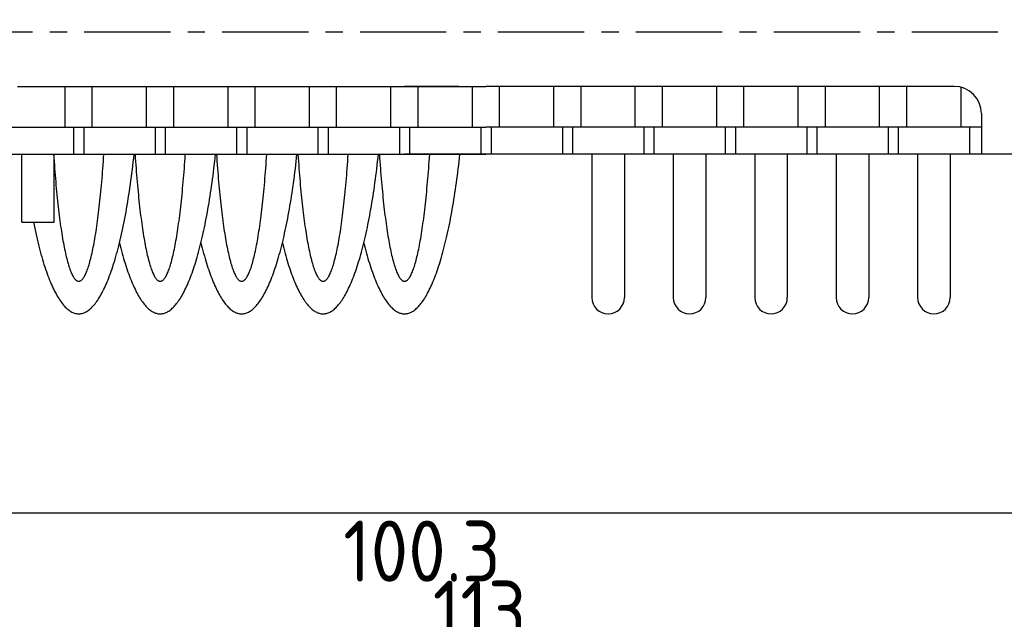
# Model space of a CAD drawing. Extents: x -79 to 310, y 149 to 285.
# Tile 3 of 11: x -41 to 32, y 197 to 241. Entities that reach past the tile are written whole.
import ezdxf

# ---------------------------------------------------------------- set-up
doc = ezdxf.new("R2010")
doc.units = 0
doc.header["$LTSCALE"] = 0.2
doc.linetypes.add('CENTER', pattern=[50.8, 31.75, -6.35, 6.35, -6.35])
doc.layers.get('0').update_dxf_attribs({"linetype": 'CONTINUOUS'})
doc.layers.get('DEFPOINTS').update_dxf_attribs({"linetype": 'CONTINUOUS'})
doc.layers.add('18-0-CON', color=3, linetype='CONTINUOUS')
doc.styles.add('DIMENSION', font='isocp.shx', dxfattribs={"bigfont": 'bigfont.shx'})
doc.styles.get("Standard").update_dxf_attribs({"font": 'isocp.shx', "bigfont": 'bigfont.shx'})
doc.dimstyles.get("Standard").update_dxf_attribs({"dimtxt": 0.18, "dimasz": 0.18, "dimexe": 0.18, "dimexo": 0.0625, "dimgap": 0.09, "dimtad": 0, "dimtih": 1, "dimtoh": 1, "dimzin": 0, "dimcen": 0.09, "dimazin": 3, "dimtfac": 1, "dimtofl": 0, "dimtmove": 0, "dimatfit": 3})

# ---------------------------------------------------------------- blocks, each defined once
blk = doc.blocks.new('_OPEN30')
at = {"color": 0, "linetype": 'BYBLOCK'}
for p, q in [((-1, 0.268), (0, 0)), ((0, 0), (-1, -0.268)), ((0, 0), (-1, 0))]:
    blk.add_line(p, q, dxfattribs=at)
blk = doc.blocks.new('*U49')
at = {"color": 0, "style": 'DIMENSION'}
blk.add_text('113', height=4.5, dxfattribs=at).set_placement((-10.527, 195.5))
blk = doc.blocks.new('*D48')
at = {"color": 0}
for p, q in [((-63.109, 243.903), (-63.109, 193)), ((49.891, 235.903), (49.891, 193)), ((-60.109, 195), (46.891, 195))]:
    blk.add_line(p, q, dxfattribs=at)
at = {"layer": 'DEFPOINTS', "color": 0}
for p in [(-63.109, 244.403), (49.891, 236.403), (49.891, 195)]:
    blk.add_point(p, dxfattribs=at)
at = {"color": 0, "xscale": 3, "yscale": 3, "zscale": 3, "rotation": 180}
blk.add_blockref('_OPEN30', (-63.109, 195), dxfattribs=at)
at = {"color": 0, "xscale": 3, "yscale": 3, "zscale": 3}
blk.add_blockref('_OPEN30', (49.891, 195), dxfattribs=at)
at = {"layer": '18-0-CON'}
blk.add_blockref('*U49', (0, 0), dxfattribs=at)
blk = doc.blocks.new('*D105')
at = {"color": 0}
for p, q in [((-56.609, 235.961), (-56.609, 202.996)), ((43.691, 235.704), (43.691, 202.996)), ((-53.609, 204.996), (40.691, 204.996))]:
    blk.add_line(p, q, dxfattribs=at)
at = {"layer": 'DEFPOINTS', "color": 0}
for p in [(-56.609, 236.024), (43.691, 235.767), (43.691, 204.996)]:
    blk.add_point(p, dxfattribs=at)
at = {"color": 0, "xscale": 3, "yscale": 3, "zscale": 3, "rotation": 180}
blk.add_blockref('_OPEN30', (-56.609, 204.996), dxfattribs=at)
at = {"color": 0, "xscale": 3, "yscale": 3, "zscale": 3}
blk.add_blockref('_OPEN30', (43.691, 204.996), dxfattribs=at)
at = {"color": 0}
blk.add_text('100.3', height=4.5, dxfattribs=at).set_placement((-17.13, 199.925))

msp = doc.modelspace()

# ---------------------------------------------------------------- linework, layer by layer
at = {"color": 0, "linetype": 'CENTER'}
msp.add_line((51.426, 240.403), (-64.125, 240.403), dxfattribs=at)
for p, q in [((-41.109, 236.403), (-6.609, 236.403)), ((-37.609, 233.403), (-37.609, 236.403)), ((-35.609, 233.403), (-35.609, 236.403)), ((-31.609, 233.403), (-31.609, 236.403)), ((-29.609, 233.403), (-29.609, 236.403)), ((-25.609, 233.403), (-25.609, 236.403)), ((-23.609, 233.403), (-23.609, 236.403)), ((-19.609, 233.403), (-19.609, 236.403)), ((-17.609, 233.403), (-17.609, 236.403)), ((-13.609, 233.403), (-13.609, 236.403)), ((-8.609, 236.403), (-12.609, 236.403)), ((-11.609, 233.403), (-11.609, 236.403)), ((-7.609, 233.403), (-7.609, 236.403)), ((27.891, 236.403), (-6.609, 236.403)), ((-5.609, 233.403), (-5.609, 236.403)), ((-1.609, 233.403), (-1.609, 236.403)), ((0.391, 233.403), (0.391, 236.403)), ((4.391, 233.403), (4.391, 236.403)), ((6.391, 233.403), (6.391, 236.403)), ((10.391, 233.403), (10.391, 236.403)), ((12.391, 233.403), (12.391, 236.403)), ((16.391, 233.403), (16.391, 236.403)), ((18.391, 233.403), (18.391, 236.403)), ((22.391, 233.403), (22.391, 236.403)), ((24.391, 233.403), (24.391, 236.403)), ((28.391, 233.403), (28.391, 236.339)), ((29.891, 234.403), (29.891, 231.403)), ((-43.109, 233.403), (-6.609, 233.403)), ((-36.984, 233.403), (-36.984, 231.403)), ((-36.234, 233.403), (-36.234, 231.403)), ((-30.984, 233.403), (-30.984, 231.403)), ((-30.234, 233.403), (-30.234, 231.403)), ((-24.984, 233.403), (-24.984, 231.403)), ((-24.234, 233.403), (-24.234, 231.403)), ((-18.984, 233.403), (-18.984, 231.403)), ((-18.234, 233.403), (-18.234, 231.403)), ((-12.984, 233.403), (-12.984, 231.403)), ((-12.234, 233.403), (-12.234, 231.403)), ((-6.984, 233.403), (-6.984, 231.403)), ((29.891, 233.403), (-6.609, 233.403)), ((-6.234, 233.403), (-6.234, 231.403)), ((-0.984, 233.403), (-0.984, 231.403)), ((-0.234, 233.403), (-0.234, 231.403)), ((5.016, 233.403), (5.016, 231.403)), ((5.766, 233.403), (5.766, 231.403)), ((11.016, 233.403), (11.016, 231.403)), ((11.766, 233.403), (11.766, 231.403)), ((17.016, 233.403), (17.016, 231.403)), ((17.766, 233.403), (17.766, 231.403)), ((23.016, 233.403), (23.016, 231.403)), ((23.766, 233.403), (23.766, 231.403)), ((29.016, 233.403), (29.016, 231.403)), ((-54.609, 231.403), (-6.609, 231.403)), ((-40.809, 226.403), (-40.809, 231.403)), ((-38.409, 226.403), (-38.409, 231.403)), ((-4.609, 231.403), (-12.609, 231.403)), ((41.391, 231.403), (-6.609, 231.403)), ((1.191, 231.403), (1.191, 220.853)), ((3.591, 231.403), (3.591, 220.853)), ((7.191, 231.403), (7.191, 220.853)), ((9.591, 231.403), (9.591, 220.853)), ((13.191, 231.403), (13.191, 220.853)), ((15.591, 231.403), (15.591, 220.853)), ((19.191, 231.403), (19.191, 220.853)), ((21.591, 231.403), (21.591, 220.853)), ((25.191, 231.403), (25.191, 220.853)), ((27.591, 231.403), (27.591, 220.853)), ((-40.809, 226.403), (-38.409, 226.403))]:
    msp.add_line(p, q)
for points in [[(-39.949, 226.403, 0), (-39.902, 226.171, 0), (-39.854, 225.942, 0), (-39.806, 225.717, 0), (-39.757, 225.495, 0), (-39.707, 225.276, 0), (-39.656, 225.061, 0), (-39.605, 224.85, 0), (-39.553, 224.642, 0), (-39.5, 224.438, 0), (-39.446, 224.238, 0), (-39.392, 224.041, 0), (-39.337, 223.849, 0), (-39.282, 223.66, 0), (-39.226, 223.475, 0), (-39.169, 223.294, 0), (-39.112, 223.117, 0), (-39.054, 222.944, 0), (-38.996, 222.775, 0), (-38.937, 222.61, 0), (-38.878, 222.449, 0), (-38.818, 222.292, 0), (-38.757, 222.14, 0), (-38.696, 221.992, 0), (-38.635, 221.848, 0), (-38.573, 221.708, 0), (-38.511, 221.573, 0), (-38.448, 221.442, 0), (-38.384, 221.316, 0), (-38.321, 221.194, 0), (-38.257, 221.077, 0), (-38.192, 220.964, 0), (-38.127, 220.855, 0), (-38.062, 220.751, 0), (-37.997, 220.652, 0), (-37.931, 220.557, 0), (-37.864, 220.467, 0), (-37.798, 220.382, 0), (-37.731, 220.301, 0), (-37.664, 220.225, 0), (-37.597, 220.153, 0), (-37.53, 220.086, 0), (-37.462, 220.024, 0), (-37.394, 219.967, 0), (-37.326, 219.915, 0), (-37.258, 219.867, 0), (-37.189, 219.824, 0), (-37.121, 219.786, 0), (-37.052, 219.752, 0), (-36.984, 219.724, 0), (-36.915, 219.7, 0), (-36.846, 219.681, 0), (-36.777, 219.667, 0), (-36.708, 219.657, 0), (-36.639, 219.653, 0), (-36.57, 219.653, 0), (-36.501, 219.658, 0), (-36.432, 219.668, 0), (-36.363, 219.683, 0), (-36.294, 219.703, 0), (-36.225, 219.727, 0), (-36.157, 219.757, 0), (-36.088, 219.791, 0), (-36.019, 219.83, 0), (-35.951, 219.873, 0), (-35.883, 219.922, 0), (-35.815, 219.975, 0), (-35.747, 220.033, 0), (-35.679, 220.095, 0), (-35.612, 220.163, 0), (-35.545, 220.235, 0), (-35.478, 220.312, 0), (-35.411, 220.393, 0), (-35.345, 220.479, 0), (-35.279, 220.57, 0), (-35.213, 220.665, 0), (-35.147, 220.765, 0), (-35.082, 220.87, 0), (-35.017, 220.979, 0), (-34.953, 221.093, 0), (-34.889, 221.211, 0), (-34.825, 221.333, 0), (-34.762, 221.46, 0), (-34.699, 221.592, 0), (-34.637, 221.728, 0), (-34.575, 221.868, 0), (-34.514, 222.012, 0), (-34.453, 222.161, 0), (-34.392, 222.314, 0), (-34.332, 222.471, 0), (-34.273, 222.632, 0), (-34.214, 222.798, 0), (-34.156, 222.967, 0), (-34.098, 223.141, 0), (-34.041, 223.319, 0), (-33.984, 223.5, 0), (-33.928, 223.686, 0), (-33.873, 223.875, 0), (-33.819, 224.068, 0), (-33.765, 224.266, 0), (-33.711, 224.466, 0), (-33.658, 224.671, 0), (-33.607, 224.879, 0), (-33.555, 225.091, 0), (-33.505, 225.306, 0), (-33.455, 225.525, 0), (-33.406, 225.748, 0), (-33.357, 225.973, 0), (-33.31, 226.202, 0), (-33.263, 226.435, 0), (-33.217, 226.671, 0), (-33.172, 226.909, 0), (-33.127, 227.151, 0), (-33.083, 227.397, 0), (-33.041, 227.645, 0), (-32.998, 227.896, 0), (-32.957, 228.15, 0), (-32.917, 228.407, 0), (-32.878, 228.666, 0), (-32.839, 228.929, 0), (-32.801, 229.194, 0), (-32.764, 229.461, 0), (-32.728, 229.731, 0), (-32.693, 230.004, 0), (-32.659, 230.279, 0), (-32.626, 230.557, 0), (-32.594, 230.836, 0), (-32.562, 231.118, 0), (-32.532, 231.403, 0)], [(-38.461, 231.403, 0), (-38.444, 231.139, 0), (-38.425, 230.879, 0), (-38.407, 230.621, 0), (-38.388, 230.365, 0), (-38.369, 230.113, 0), (-38.349, 229.863, 0), (-38.328, 229.616, 0), (-38.307, 229.372, 0), (-38.286, 229.131, 0), (-38.264, 228.893, 0), (-38.242, 228.659, 0), (-38.219, 228.427, 0), (-38.196, 228.199, 0), (-38.172, 227.974, 0), (-38.148, 227.752, 0), (-38.124, 227.534, 0), (-38.099, 227.32, 0), (-38.074, 227.109, 0), (-38.048, 226.902, 0), (-38.022, 226.698, 0), (-37.996, 226.498, 0), (-37.969, 226.302, 0), (-37.942, 226.11, 0), (-37.914, 225.921, 0), (-37.886, 225.737, 0), (-37.858, 225.557, 0), (-37.83, 225.38, 0), (-37.801, 225.208, 0), (-37.771, 225.04, 0), (-37.742, 224.876, 0), (-37.712, 224.717, 0), (-37.682, 224.562, 0), (-37.651, 224.411, 0), (-37.62, 224.264, 0), (-37.589, 224.122, 0), (-37.558, 223.984, 0), (-37.527, 223.851, 0), (-37.495, 223.722, 0), (-37.463, 223.598, 0), (-37.43, 223.478, 0), (-37.398, 223.363, 0), (-37.365, 223.253, 0), (-37.332, 223.148, 0), (-37.299, 223.047, 0), (-37.266, 222.951, 0), (-37.232, 222.859, 0), (-37.199, 222.773, 0), (-37.165, 222.691, 0), (-37.131, 222.614, 0), (-37.097, 222.542, 0), (-37.062, 222.475, 0), (-37.028, 222.413, 0), (-36.993, 222.355, 0), (-36.959, 222.303, 0), (-36.924, 222.255, 0), (-36.889, 222.213, 0), (-36.855, 222.175, 0), (-36.82, 222.143, 0), (-36.785, 222.115, 0), (-36.75, 222.093, 0), (-36.715, 222.075, 0), (-36.679, 222.063, 0), (-36.644, 222.055, 0), (-36.609, 222.053, 0), (-36.574, 222.055, 0), (-36.539, 222.063, 0), (-36.504, 222.075, 0), (-36.469, 222.093, 0), (-36.434, 222.115, 0), (-36.399, 222.143, 0), (-36.364, 222.175, 0), (-36.329, 222.213, 0), (-36.294, 222.255, 0), (-36.259, 222.303, 0), (-36.225, 222.355, 0), (-36.19, 222.413, 0), (-36.156, 222.475, 0), (-36.122, 222.542, 0), (-36.087, 222.614, 0), (-36.054, 222.691, 0), (-36.02, 222.773, 0), (-35.986, 222.859, 0), (-35.953, 222.951, 0), (-35.919, 223.047, 0), (-35.886, 223.148, 0), (-35.853, 223.253, 0), (-35.82, 223.363, 0), (-35.788, 223.478, 0), (-35.756, 223.598, 0), (-35.724, 223.722, 0), (-35.692, 223.851, 0), (-35.66, 223.984, 0), (-35.629, 224.122, 0), (-35.598, 224.264, 0), (-35.567, 224.411, 0), (-35.537, 224.562, 0), (-35.506, 224.717, 0), (-35.477, 224.876, 0), (-35.447, 225.04, 0), (-35.418, 225.208, 0), (-35.389, 225.38, 0), (-35.36, 225.557, 0), (-35.332, 225.737, 0), (-35.304, 225.921, 0), (-35.276, 226.11, 0), (-35.249, 226.302, 0), (-35.222, 226.498, 0), (-35.196, 226.698, 0), (-35.17, 226.902, 0), (-35.144, 227.109, 0), (-35.119, 227.32, 0), (-35.094, 227.534, 0), (-35.07, 227.752, 0), (-35.046, 227.974, 0), (-35.022, 228.199, 0), (-34.999, 228.427, 0), (-34.976, 228.659, 0), (-34.954, 228.893, 0), (-34.932, 229.131, 0), (-34.911, 229.372, 0), (-34.89, 229.616, 0), (-34.87, 229.863, 0), (-34.85, 230.113, 0), (-34.83, 230.365, 0), (-34.811, 230.621, 0), (-34.793, 230.879, 0), (-34.775, 231.139, 0), (-34.757, 231.403, 0)], [(-33.609, 224.869, 0), (-33.56, 224.672, 0), (-33.51, 224.478, 0), (-33.46, 224.288, 0), (-33.409, 224.101, 0), (-33.357, 223.917, 0), (-33.305, 223.737, 0), (-33.252, 223.561, 0), (-33.199, 223.387, 0), (-33.145, 223.218, 0), (-33.091, 223.052, 0), (-33.036, 222.889, 0), (-32.981, 222.731, 0), (-32.925, 222.576, 0), (-32.868, 222.424, 0), (-32.812, 222.277, 0), (-32.754, 222.133, 0), (-32.697, 221.993, 0), (-32.639, 221.856, 0), (-32.58, 221.724, 0), (-32.521, 221.596, 0), (-32.462, 221.471, 0), (-32.402, 221.351, 0), (-32.342, 221.234, 0), (-32.281, 221.121, 0), (-32.22, 221.013, 0), (-32.159, 220.908, 0), (-32.098, 220.807, 0), (-32.036, 220.711, 0), (-31.974, 220.619, 0), (-31.911, 220.53, 0), (-31.849, 220.446, 0), (-31.786, 220.366, 0), (-31.723, 220.291, 0), (-31.659, 220.219, 0), (-31.596, 220.152, 0), (-31.532, 220.088, 0), (-31.468, 220.03, 0), (-31.404, 219.975, 0), (-31.339, 219.924, 0), (-31.275, 219.878, 0), (-31.21, 219.836, 0), (-31.145, 219.799, 0), (-31.081, 219.765, 0), (-31.015, 219.736, 0), (-30.95, 219.712, 0), (-30.885, 219.691, 0), (-30.82, 219.675, 0), (-30.755, 219.663, 0), (-30.69, 219.656, 0), (-30.624, 219.653, 0), (-30.559, 219.654, 0), (-30.494, 219.659, 0), (-30.428, 219.669, 0), (-30.363, 219.683, 0), (-30.298, 219.702, 0), (-30.233, 219.724, 0), (-30.168, 219.751, 0), (-30.103, 219.783, 0), (-30.038, 219.818, 0), (-29.974, 219.858, 0), (-29.909, 219.903, 0), (-29.844, 219.951, 0), (-29.78, 220.004, 0), (-29.716, 220.061, 0), (-29.652, 220.122, 0), (-29.588, 220.187, 0), (-29.525, 220.257, 0), (-29.462, 220.331, 0), (-29.399, 220.409, 0), (-29.336, 220.491, 0), (-29.273, 220.577, 0), (-29.211, 220.668, 0), (-29.149, 220.762, 0), (-29.087, 220.861, 0), (-29.026, 220.964, 0), (-28.965, 221.07, 0), (-28.904, 221.181, 0), (-28.844, 221.296, 0), (-28.784, 221.415, 0), (-28.725, 221.538, 0), (-28.666, 221.664, 0), (-28.607, 221.795, 0), (-28.549, 221.929, 0), (-28.491, 222.067, 0), (-28.433, 222.21, 0), (-28.376, 222.355, 0), (-28.32, 222.505, 0), (-28.263, 222.658, 0), (-28.208, 222.816, 0), (-28.153, 222.976, 0), (-28.098, 223.141, 0), (-28.044, 223.309, 0), (-27.991, 223.48, 0), (-27.938, 223.655, 0), (-27.885, 223.834, 0), (-27.833, 224.016, 0), (-27.782, 224.201, 0), (-27.731, 224.39, 0), (-27.681, 224.582, 0), (-27.632, 224.777, 0), (-27.583, 224.976, 0), (-27.535, 225.178, 0), (-27.487, 225.383, 0), (-27.44, 225.591, 0), (-27.394, 225.802, 0), (-27.348, 226.016, 0), (-27.303, 226.233, 0), (-27.259, 226.454, 0), (-27.216, 226.677, 0), (-27.173, 226.903, 0), (-27.131, 227.132, 0), (-27.089, 227.363, 0), (-27.049, 227.597, 0), (-27.009, 227.834, 0), (-26.97, 228.074, 0), (-26.931, 228.316, 0), (-26.893, 228.56, 0), (-26.857, 228.808, 0), (-26.82, 229.057, 0), (-26.785, 229.309, 0), (-26.751, 229.563, 0), (-26.717, 229.82, 0), (-26.684, 230.078, 0), (-26.652, 230.339, 0), (-26.621, 230.602, 0), (-26.59, 230.867, 0), (-26.561, 231.134, 0), (-26.532, 231.403, 0)], [(-32.461, 231.403, 0), (-32.444, 231.139, 0), (-32.425, 230.879, 0), (-32.407, 230.621, 0), (-32.388, 230.365, 0), (-32.369, 230.113, 0), (-32.349, 229.863, 0), (-32.328, 229.616, 0), (-32.307, 229.372, 0), (-32.286, 229.131, 0), (-32.264, 228.893, 0), (-32.242, 228.659, 0), (-32.219, 228.427, 0), (-32.196, 228.199, 0), (-32.172, 227.974, 0), (-32.148, 227.752, 0), (-32.124, 227.534, 0), (-32.099, 227.32, 0), (-32.074, 227.109, 0), (-32.048, 226.902, 0), (-32.022, 226.698, 0), (-31.996, 226.498, 0), (-31.969, 226.302, 0), (-31.942, 226.11, 0), (-31.914, 225.921, 0), (-31.886, 225.737, 0), (-31.858, 225.557, 0), (-31.829, 225.38, 0), (-31.801, 225.208, 0), (-31.771, 225.04, 0), (-31.742, 224.876, 0), (-31.712, 224.717, 0), (-31.682, 224.562, 0), (-31.651, 224.411, 0), (-31.62, 224.264, 0), (-31.589, 224.122, 0), (-31.558, 223.984, 0), (-31.527, 223.851, 0), (-31.495, 223.722, 0), (-31.463, 223.598, 0), (-31.43, 223.478, 0), (-31.398, 223.363, 0), (-31.365, 223.253, 0), (-31.332, 223.148, 0), (-31.299, 223.047, 0), (-31.266, 222.951, 0), (-31.232, 222.859, 0), (-31.199, 222.773, 0), (-31.165, 222.691, 0), (-31.131, 222.614, 0), (-31.097, 222.542, 0), (-31.062, 222.475, 0), (-31.028, 222.413, 0), (-30.994, 222.355, 0), (-30.959, 222.303, 0), (-30.924, 222.255, 0), (-30.889, 222.213, 0), (-30.855, 222.175, 0), (-30.82, 222.143, 0), (-30.785, 222.115, 0), (-30.75, 222.093, 0), (-30.715, 222.075, 0), (-30.679, 222.063, 0), (-30.644, 222.055, 0), (-30.609, 222.053, 0), (-30.574, 222.055, 0), (-30.539, 222.063, 0), (-30.504, 222.075, 0), (-30.469, 222.093, 0), (-30.434, 222.115, 0), (-30.399, 222.143, 0), (-30.364, 222.175, 0), (-30.329, 222.213, 0), (-30.294, 222.255, 0), (-30.259, 222.303, 0), (-30.225, 222.355, 0), (-30.19, 222.413, 0), (-30.156, 222.475, 0), (-30.122, 222.542, 0), (-30.087, 222.614, 0), (-30.054, 222.691, 0), (-30.02, 222.773, 0), (-29.986, 222.859, 0), (-29.953, 222.951, 0), (-29.919, 223.047, 0), (-29.886, 223.148, 0), (-29.853, 223.253, 0), (-29.82, 223.363, 0), (-29.788, 223.478, 0), (-29.756, 223.598, 0), (-29.724, 223.722, 0), (-29.692, 223.851, 0), (-29.66, 223.984, 0), (-29.629, 224.122, 0), (-29.598, 224.264, 0), (-29.567, 224.411, 0), (-29.537, 224.562, 0), (-29.506, 224.717, 0), (-29.477, 224.876, 0), (-29.447, 225.04, 0), (-29.418, 225.208, 0), (-29.389, 225.38, 0), (-29.36, 225.557, 0), (-29.332, 225.737, 0), (-29.304, 225.921, 0), (-29.276, 226.11, 0), (-29.249, 226.302, 0), (-29.223, 226.498, 0), (-29.196, 226.698, 0), (-29.17, 226.902, 0), (-29.144, 227.109, 0), (-29.119, 227.32, 0), (-29.094, 227.534, 0), (-29.07, 227.752, 0), (-29.046, 227.974, 0), (-29.022, 228.199, 0), (-28.999, 228.427, 0), (-28.976, 228.659, 0), (-28.954, 228.893, 0), (-28.932, 229.131, 0), (-28.911, 229.372, 0), (-28.89, 229.616, 0), (-28.87, 229.863, 0), (-28.85, 230.113, 0), (-28.83, 230.365, 0), (-28.811, 230.621, 0), (-28.793, 230.879, 0), (-28.775, 231.139, 0), (-28.757, 231.403, 0)], [(-27.609, 224.869, 0), (-27.56, 224.672, 0), (-27.51, 224.478, 0), (-27.46, 224.288, 0), (-27.409, 224.101, 0), (-27.357, 223.917, 0), (-27.305, 223.737, 0), (-27.252, 223.561, 0), (-27.199, 223.387, 0), (-27.145, 223.218, 0), (-27.091, 223.052, 0), (-27.036, 222.889, 0), (-26.981, 222.731, 0), (-26.925, 222.576, 0), (-26.869, 222.424, 0), (-26.812, 222.277, 0), (-26.754, 222.133, 0), (-26.697, 221.993, 0), (-26.639, 221.856, 0), (-26.58, 221.724, 0), (-26.521, 221.596, 0), (-26.462, 221.471, 0), (-26.402, 221.351, 0), (-26.342, 221.234, 0), (-26.281, 221.121, 0), (-26.22, 221.013, 0), (-26.159, 220.908, 0), (-26.098, 220.807, 0), (-26.036, 220.711, 0), (-25.974, 220.619, 0), (-25.911, 220.53, 0), (-25.849, 220.446, 0), (-25.786, 220.366, 0), (-25.723, 220.291, 0), (-25.659, 220.219, 0), (-25.596, 220.152, 0), (-25.532, 220.088, 0), (-25.468, 220.03, 0), (-25.404, 219.975, 0), (-25.339, 219.924, 0), (-25.275, 219.878, 0), (-25.21, 219.836, 0), (-25.145, 219.799, 0), (-25.081, 219.765, 0), (-25.015, 219.736, 0), (-24.95, 219.712, 0), (-24.885, 219.691, 0), (-24.82, 219.675, 0), (-24.755, 219.663, 0), (-24.69, 219.656, 0), (-24.624, 219.653, 0), (-24.559, 219.654, 0), (-24.494, 219.659, 0), (-24.428, 219.669, 0), (-24.363, 219.683, 0), (-24.298, 219.702, 0), (-24.233, 219.724, 0), (-24.168, 219.751, 0), (-24.103, 219.783, 0), (-24.038, 219.818, 0), (-23.974, 219.858, 0), (-23.909, 219.903, 0), (-23.844, 219.951, 0), (-23.78, 220.004, 0), (-23.716, 220.061, 0), (-23.652, 220.122, 0), (-23.588, 220.187, 0), (-23.525, 220.257, 0), (-23.462, 220.331, 0), (-23.399, 220.409, 0), (-23.336, 220.491, 0), (-23.273, 220.577, 0), (-23.211, 220.668, 0), (-23.149, 220.762, 0), (-23.087, 220.861, 0), (-23.026, 220.964, 0), (-22.965, 221.07, 0), (-22.904, 221.181, 0), (-22.844, 221.296, 0), (-22.784, 221.415, 0), (-22.725, 221.538, 0), (-22.666, 221.664, 0), (-22.607, 221.795, 0), (-22.549, 221.929, 0), (-22.491, 222.067, 0), (-22.433, 222.21, 0), (-22.376, 222.355, 0), (-22.32, 222.505, 0), (-22.263, 222.658, 0), (-22.208, 222.816, 0), (-22.153, 222.976, 0), (-22.098, 223.141, 0), (-22.044, 223.309, 0), (-21.991, 223.48, 0), (-21.938, 223.655, 0), (-21.885, 223.834, 0), (-21.833, 224.016, 0), (-21.782, 224.201, 0), (-21.731, 224.39, 0), (-21.681, 224.582, 0), (-21.632, 224.777, 0), (-21.583, 224.976, 0), (-21.535, 225.178, 0), (-21.487, 225.383, 0), (-21.44, 225.591, 0), (-21.394, 225.802, 0), (-21.348, 226.016, 0), (-21.303, 226.233, 0), (-21.259, 226.454, 0), (-21.216, 226.677, 0), (-21.173, 226.903, 0), (-21.131, 227.132, 0), (-21.089, 227.363, 0), (-21.049, 227.597, 0), (-21.009, 227.834, 0), (-20.97, 228.074, 0), (-20.931, 228.316, 0), (-20.893, 228.56, 0), (-20.857, 228.808, 0), (-20.82, 229.057, 0), (-20.785, 229.309, 0), (-20.751, 229.563, 0), (-20.717, 229.82, 0), (-20.684, 230.078, 0), (-20.652, 230.339, 0), (-20.621, 230.602, 0), (-20.59, 230.867, 0), (-20.561, 231.134, 0), (-20.532, 231.403, 0)], [(-26.461, 231.403, 0), (-26.444, 231.139, 0), (-26.425, 230.879, 0), (-26.407, 230.621, 0), (-26.388, 230.365, 0), (-26.369, 230.113, 0), (-26.349, 229.863, 0), (-26.328, 229.616, 0), (-26.307, 229.372, 0), (-26.286, 229.131, 0), (-26.264, 228.893, 0), (-26.242, 228.659, 0), (-26.219, 228.427, 0), (-26.196, 228.199, 0), (-26.172, 227.974, 0), (-26.148, 227.752, 0), (-26.124, 227.534, 0), (-26.099, 227.32, 0), (-26.074, 227.109, 0), (-26.048, 226.902, 0), (-26.022, 226.698, 0), (-25.996, 226.498, 0), (-25.969, 226.302, 0), (-25.942, 226.11, 0), (-25.914, 225.921, 0), (-25.886, 225.737, 0), (-25.858, 225.557, 0), (-25.829, 225.38, 0), (-25.801, 225.208, 0), (-25.771, 225.04, 0), (-25.742, 224.876, 0), (-25.712, 224.717, 0), (-25.682, 224.562, 0), (-25.651, 224.411, 0), (-25.62, 224.264, 0), (-25.589, 224.122, 0), (-25.558, 223.984, 0), (-25.527, 223.851, 0), (-25.495, 223.722, 0), (-25.463, 223.598, 0), (-25.43, 223.478, 0), (-25.398, 223.363, 0), (-25.365, 223.253, 0), (-25.332, 223.148, 0), (-25.299, 223.047, 0), (-25.266, 222.951, 0), (-25.232, 222.859, 0), (-25.199, 222.773, 0), (-25.165, 222.691, 0), (-25.131, 222.614, 0), (-25.097, 222.542, 0), (-25.062, 222.475, 0), (-25.028, 222.413, 0), (-24.994, 222.355, 0), (-24.959, 222.303, 0), (-24.924, 222.255, 0), (-24.889, 222.213, 0), (-24.855, 222.175, 0), (-24.82, 222.143, 0), (-24.785, 222.115, 0), (-24.75, 222.093, 0), (-24.715, 222.075, 0), (-24.679, 222.063, 0), (-24.644, 222.055, 0), (-24.609, 222.053, 0), (-24.574, 222.055, 0), (-24.539, 222.063, 0), (-24.504, 222.075, 0), (-24.469, 222.093, 0), (-24.434, 222.115, 0), (-24.399, 222.143, 0), (-24.364, 222.175, 0), (-24.329, 222.213, 0), (-24.294, 222.255, 0), (-24.259, 222.303, 0), (-24.225, 222.355, 0), (-24.19, 222.413, 0), (-24.156, 222.475, 0), (-24.122, 222.542, 0), (-24.087, 222.614, 0), (-24.054, 222.691, 0), (-24.02, 222.773, 0), (-23.986, 222.859, 0), (-23.953, 222.951, 0), (-23.919, 223.047, 0), (-23.886, 223.148, 0), (-23.853, 223.253, 0), (-23.82, 223.363, 0), (-23.788, 223.478, 0), (-23.756, 223.598, 0), (-23.724, 223.722, 0), (-23.692, 223.851, 0), (-23.66, 223.984, 0), (-23.629, 224.122, 0), (-23.598, 224.264, 0), (-23.567, 224.411, 0), (-23.537, 224.562, 0), (-23.506, 224.717, 0), (-23.477, 224.876, 0), (-23.447, 225.04, 0), (-23.418, 225.208, 0), (-23.389, 225.38, 0), (-23.36, 225.557, 0), (-23.332, 225.737, 0), (-23.304, 225.921, 0), (-23.276, 226.11, 0), (-23.249, 226.302, 0), (-23.223, 226.498, 0), (-23.196, 226.698, 0), (-23.17, 226.902, 0), (-23.144, 227.109, 0), (-23.119, 227.32, 0), (-23.094, 227.534, 0), (-23.07, 227.752, 0), (-23.046, 227.974, 0), (-23.022, 228.199, 0), (-22.999, 228.427, 0), (-22.976, 228.659, 0), (-22.954, 228.893, 0), (-22.932, 229.131, 0), (-22.911, 229.372, 0), (-22.89, 229.616, 0), (-22.87, 229.863, 0), (-22.85, 230.113, 0), (-22.83, 230.365, 0), (-22.811, 230.621, 0), (-22.793, 230.879, 0), (-22.775, 231.139, 0), (-22.757, 231.403, 0)], [(-21.609, 224.869, 0), (-21.56, 224.672, 0), (-21.51, 224.478, 0), (-21.46, 224.288, 0), (-21.409, 224.101, 0), (-21.357, 223.917, 0), (-21.305, 223.737, 0), (-21.252, 223.561, 0), (-21.199, 223.387, 0), (-21.145, 223.218, 0), (-21.091, 223.052, 0), (-21.036, 222.889, 0), (-20.981, 222.731, 0), (-20.925, 222.576, 0), (-20.869, 222.424, 0), (-20.812, 222.277, 0), (-20.754, 222.133, 0), (-20.697, 221.993, 0), (-20.639, 221.856, 0), (-20.58, 221.724, 0), (-20.521, 221.596, 0), (-20.462, 221.471, 0), (-20.402, 221.351, 0), (-20.342, 221.234, 0), (-20.281, 221.121, 0), (-20.22, 221.013, 0), (-20.159, 220.908, 0), (-20.098, 220.807, 0), (-20.036, 220.711, 0), (-19.974, 220.619, 0), (-19.911, 220.53, 0), (-19.849, 220.446, 0), (-19.786, 220.366, 0), (-19.723, 220.291, 0), (-19.659, 220.219, 0), (-19.596, 220.152, 0), (-19.532, 220.088, 0), (-19.468, 220.03, 0), (-19.404, 219.975, 0), (-19.339, 219.924, 0), (-19.275, 219.878, 0), (-19.21, 219.836, 0), (-19.145, 219.799, 0), (-19.081, 219.765, 0), (-19.015, 219.736, 0), (-18.95, 219.712, 0), (-18.885, 219.691, 0), (-18.82, 219.675, 0), (-18.755, 219.663, 0), (-18.69, 219.656, 0), (-18.624, 219.653, 0), (-18.559, 219.654, 0), (-18.494, 219.659, 0), (-18.428, 219.669, 0), (-18.363, 219.683, 0), (-18.298, 219.702, 0), (-18.233, 219.724, 0), (-18.168, 219.751, 0), (-18.103, 219.783, 0), (-18.038, 219.818, 0), (-17.974, 219.858, 0), (-17.909, 219.903, 0), (-17.844, 219.951, 0), (-17.78, 220.004, 0), (-17.716, 220.061, 0), (-17.652, 220.122, 0), (-17.588, 220.187, 0), (-17.525, 220.257, 0), (-17.462, 220.331, 0), (-17.399, 220.409, 0), (-17.336, 220.491, 0), (-17.273, 220.577, 0), (-17.211, 220.668, 0), (-17.149, 220.762, 0), (-17.087, 220.861, 0), (-17.026, 220.964, 0), (-16.965, 221.07, 0), (-16.904, 221.181, 0), (-16.844, 221.296, 0), (-16.784, 221.415, 0), (-16.725, 221.538, 0), (-16.666, 221.664, 0), (-16.607, 221.795, 0), (-16.549, 221.929, 0), (-16.491, 222.067, 0), (-16.433, 222.21, 0), (-16.376, 222.355, 0), (-16.32, 222.505, 0), (-16.263, 222.658, 0), (-16.208, 222.816, 0), (-16.153, 222.976, 0), (-16.098, 223.141, 0), (-16.044, 223.309, 0), (-15.991, 223.48, 0), (-15.938, 223.655, 0), (-15.885, 223.834, 0), (-15.833, 224.016, 0), (-15.782, 224.201, 0), (-15.731, 224.39, 0), (-15.681, 224.582, 0), (-15.632, 224.777, 0), (-15.583, 224.976, 0), (-15.535, 225.178, 0), (-15.487, 225.383, 0), (-15.44, 225.591, 0), (-15.394, 225.802, 0), (-15.348, 226.016, 0), (-15.303, 226.233, 0), (-15.259, 226.454, 0), (-15.216, 226.677, 0), (-15.173, 226.903, 0), (-15.131, 227.132, 0), (-15.089, 227.363, 0), (-15.049, 227.597, 0), (-15.009, 227.834, 0), (-14.97, 228.074, 0), (-14.931, 228.316, 0), (-14.893, 228.56, 0), (-14.857, 228.808, 0), (-14.82, 229.057, 0), (-14.785, 229.309, 0), (-14.751, 229.563, 0), (-14.717, 229.82, 0), (-14.684, 230.078, 0), (-14.652, 230.339, 0), (-14.621, 230.602, 0), (-14.59, 230.867, 0), (-14.561, 231.134, 0), (-14.532, 231.403, 0)], [(-20.461, 231.403, 0), (-20.444, 231.139, 0), (-20.425, 230.879, 0), (-20.407, 230.621, 0), (-20.388, 230.365, 0), (-20.369, 230.113, 0), (-20.349, 229.863, 0), (-20.328, 229.616, 0), (-20.307, 229.372, 0), (-20.286, 229.131, 0), (-20.264, 228.893, 0), (-20.242, 228.659, 0), (-20.219, 228.427, 0), (-20.196, 228.199, 0), (-20.172, 227.974, 0), (-20.148, 227.752, 0), (-20.124, 227.534, 0), (-20.099, 227.32, 0), (-20.074, 227.109, 0), (-20.048, 226.902, 0), (-20.022, 226.698, 0), (-19.996, 226.498, 0), (-19.969, 226.302, 0), (-19.942, 226.11, 0), (-19.914, 225.921, 0), (-19.886, 225.737, 0), (-19.858, 225.557, 0), (-19.829, 225.38, 0), (-19.801, 225.208, 0), (-19.771, 225.04, 0), (-19.742, 224.876, 0), (-19.712, 224.717, 0), (-19.682, 224.562, 0), (-19.651, 224.411, 0), (-19.62, 224.264, 0), (-19.589, 224.122, 0), (-19.558, 223.984, 0), (-19.527, 223.851, 0), (-19.495, 223.722, 0), (-19.463, 223.598, 0), (-19.43, 223.478, 0), (-19.398, 223.363, 0), (-19.365, 223.253, 0), (-19.332, 223.148, 0), (-19.299, 223.047, 0), (-19.266, 222.951, 0), (-19.232, 222.859, 0), (-19.199, 222.773, 0), (-19.165, 222.691, 0), (-19.131, 222.614, 0), (-19.097, 222.542, 0), (-19.062, 222.475, 0), (-19.028, 222.413, 0), (-18.994, 222.355, 0), (-18.959, 222.303, 0), (-18.924, 222.255, 0), (-18.889, 222.213, 0), (-18.855, 222.175, 0), (-18.82, 222.143, 0), (-18.785, 222.115, 0), (-18.75, 222.093, 0), (-18.715, 222.075, 0), (-18.679, 222.063, 0), (-18.644, 222.055, 0), (-18.609, 222.053, 0), (-18.574, 222.055, 0), (-18.539, 222.063, 0), (-18.504, 222.075, 0), (-18.469, 222.093, 0), (-18.434, 222.115, 0), (-18.399, 222.143, 0), (-18.364, 222.175, 0), (-18.329, 222.213, 0), (-18.294, 222.255, 0), (-18.259, 222.303, 0), (-18.225, 222.355, 0), (-18.19, 222.413, 0), (-18.156, 222.475, 0), (-18.122, 222.542, 0), (-18.087, 222.614, 0), (-18.054, 222.691, 0), (-18.02, 222.773, 0), (-17.986, 222.859, 0), (-17.953, 222.951, 0), (-17.919, 223.047, 0), (-17.886, 223.148, 0), (-17.853, 223.253, 0), (-17.82, 223.363, 0), (-17.788, 223.478, 0), (-17.756, 223.598, 0), (-17.724, 223.722, 0), (-17.692, 223.851, 0), (-17.66, 223.984, 0), (-17.629, 224.122, 0), (-17.598, 224.264, 0), (-17.567, 224.411, 0), (-17.537, 224.562, 0), (-17.506, 224.717, 0), (-17.477, 224.876, 0), (-17.447, 225.04, 0), (-17.418, 225.208, 0), (-17.389, 225.38, 0), (-17.36, 225.557, 0), (-17.332, 225.737, 0), (-17.304, 225.921, 0), (-17.276, 226.11, 0), (-17.249, 226.302, 0), (-17.223, 226.498, 0), (-17.196, 226.698, 0), (-17.17, 226.902, 0), (-17.144, 227.109, 0), (-17.119, 227.32, 0), (-17.094, 227.534, 0), (-17.07, 227.752, 0), (-17.046, 227.974, 0), (-17.022, 228.199, 0), (-16.999, 228.427, 0), (-16.976, 228.659, 0), (-16.954, 228.893, 0), (-16.932, 229.131, 0), (-16.911, 229.372, 0), (-16.89, 229.616, 0), (-16.87, 229.863, 0), (-16.85, 230.113, 0), (-16.83, 230.365, 0), (-16.811, 230.621, 0), (-16.793, 230.879, 0), (-16.775, 231.139, 0), (-16.757, 231.403, 0)], [(-15.609, 224.869, 0), (-15.56, 224.672, 0), (-15.51, 224.478, 0), (-15.46, 224.288, 0), (-15.409, 224.101, 0), (-15.357, 223.917, 0), (-15.305, 223.737, 0), (-15.252, 223.561, 0), (-15.199, 223.387, 0), (-15.145, 223.218, 0), (-15.091, 223.052, 0), (-15.036, 222.889, 0), (-14.981, 222.731, 0), (-14.925, 222.576, 0), (-14.868, 222.424, 0), (-14.812, 222.277, 0), (-14.754, 222.133, 0), (-14.697, 221.993, 0), (-14.639, 221.856, 0), (-14.58, 221.724, 0), (-14.521, 221.596, 0), (-14.462, 221.471, 0), (-14.402, 221.351, 0), (-14.342, 221.234, 0), (-14.281, 221.121, 0), (-14.22, 221.013, 0), (-14.159, 220.908, 0), (-14.098, 220.807, 0), (-14.036, 220.711, 0), (-13.974, 220.619, 0), (-13.911, 220.53, 0), (-13.849, 220.446, 0), (-13.786, 220.366, 0), (-13.723, 220.291, 0), (-13.659, 220.219, 0), (-13.596, 220.152, 0), (-13.532, 220.088, 0), (-13.468, 220.03, 0), (-13.404, 219.975, 0), (-13.339, 219.924, 0), (-13.275, 219.878, 0), (-13.21, 219.836, 0), (-13.145, 219.799, 0), (-13.081, 219.765, 0), (-13.015, 219.736, 0), (-12.95, 219.712, 0), (-12.885, 219.691, 0), (-12.82, 219.675, 0), (-12.755, 219.663, 0), (-12.69, 219.656, 0), (-12.624, 219.653, 0), (-12.559, 219.654, 0), (-12.494, 219.659, 0), (-12.428, 219.669, 0), (-12.363, 219.683, 0), (-12.298, 219.702, 0), (-12.233, 219.724, 0), (-12.168, 219.751, 0), (-12.103, 219.783, 0), (-12.038, 219.818, 0), (-11.973, 219.858, 0), (-11.909, 219.903, 0), (-11.844, 219.951, 0), (-11.78, 220.004, 0), (-11.716, 220.061, 0), (-11.652, 220.122, 0), (-11.588, 220.187, 0), (-11.525, 220.257, 0), (-11.462, 220.331, 0), (-11.399, 220.409, 0), (-11.336, 220.491, 0), (-11.273, 220.577, 0), (-11.211, 220.668, 0), (-11.149, 220.762, 0), (-11.088, 220.861, 0), (-11.026, 220.964, 0), (-10.965, 221.07, 0), (-10.905, 221.181, 0), (-10.844, 221.296, 0), (-10.784, 221.415, 0), (-10.725, 221.538, 0), (-10.666, 221.664, 0), (-10.607, 221.795, 0), (-10.549, 221.929, 0), (-10.491, 222.067, 0), (-10.433, 222.21, 0), (-10.376, 222.355, 0), (-10.319, 222.505, 0), (-10.263, 222.658, 0), (-10.208, 222.816, 0), (-10.153, 222.976, 0), (-10.098, 223.141, 0), (-10.044, 223.309, 0), (-9.991, 223.48, 0), (-9.938, 223.655, 0), (-9.885, 223.834, 0), (-9.833, 224.016, 0), (-9.782, 224.201, 0), (-9.731, 224.39, 0), (-9.681, 224.582, 0), (-9.632, 224.777, 0), (-9.583, 224.976, 0), (-9.535, 225.178, 0), (-9.487, 225.383, 0), (-9.44, 225.591, 0), (-9.394, 225.802, 0), (-9.348, 226.016, 0), (-9.303, 226.233, 0), (-9.259, 226.454, 0), (-9.216, 226.677, 0), (-9.173, 226.903, 0), (-9.131, 227.132, 0), (-9.089, 227.363, 0), (-9.049, 227.597, 0), (-9.009, 227.834, 0), (-8.97, 228.074, 0), (-8.931, 228.316, 0), (-8.893, 228.56, 0), (-8.857, 228.808, 0), (-8.821, 229.057, 0), (-8.785, 229.309, 0), (-8.751, 229.563, 0), (-8.717, 229.82, 0), (-8.684, 230.078, 0), (-8.652, 230.339, 0), (-8.621, 230.602, 0), (-8.59, 230.867, 0), (-8.561, 231.134, 0), (-8.532, 231.403, 0)], [(-14.461, 231.403, 0), (-14.444, 231.139, 0), (-14.425, 230.879, 0), (-14.407, 230.621, 0), (-14.388, 230.365, 0), (-14.369, 230.113, 0), (-14.349, 229.863, 0), (-14.328, 229.616, 0), (-14.307, 229.372, 0), (-14.286, 229.131, 0), (-14.264, 228.893, 0), (-14.242, 228.659, 0), (-14.219, 228.427, 0), (-14.196, 228.199, 0), (-14.172, 227.974, 0), (-14.149, 227.752, 0), (-14.124, 227.534, 0), (-14.099, 227.32, 0), (-14.074, 227.109, 0), (-14.048, 226.902, 0), (-14.022, 226.698, 0), (-13.996, 226.498, 0), (-13.969, 226.302, 0), (-13.942, 226.11, 0), (-13.914, 225.921, 0), (-13.886, 225.737, 0), (-13.858, 225.557, 0), (-13.829, 225.38, 0), (-13.801, 225.208, 0), (-13.771, 225.04, 0), (-13.742, 224.876, 0), (-13.712, 224.717, 0), (-13.682, 224.562, 0), (-13.651, 224.411, 0), (-13.62, 224.264, 0), (-13.589, 224.122, 0), (-13.558, 223.984, 0), (-13.527, 223.851, 0), (-13.495, 223.722, 0), (-13.463, 223.598, 0), (-13.43, 223.478, 0), (-13.398, 223.363, 0), (-13.365, 223.253, 0), (-13.332, 223.148, 0), (-13.299, 223.047, 0), (-13.266, 222.951, 0), (-13.232, 222.859, 0), (-13.199, 222.773, 0), (-13.165, 222.691, 0), (-13.131, 222.614, 0), (-13.097, 222.542, 0), (-13.062, 222.475, 0), (-13.028, 222.413, 0), (-12.993, 222.355, 0), (-12.959, 222.303, 0), (-12.924, 222.255, 0), (-12.889, 222.213, 0), (-12.854, 222.175, 0), (-12.82, 222.143, 0), (-12.785, 222.115, 0), (-12.75, 222.093, 0), (-12.714, 222.075, 0), (-12.679, 222.063, 0), (-12.644, 222.055, 0), (-12.609, 222.053, 0), (-12.574, 222.055, 0), (-12.539, 222.063, 0), (-12.504, 222.075, 0), (-12.469, 222.093, 0), (-12.434, 222.115, 0), (-12.399, 222.143, 0), (-12.364, 222.175, 0), (-12.329, 222.213, 0), (-12.294, 222.255, 0), (-12.259, 222.303, 0), (-12.225, 222.355, 0), (-12.19, 222.413, 0), (-12.156, 222.475, 0), (-12.122, 222.542, 0), (-12.088, 222.614, 0), (-12.054, 222.691, 0), (-12.02, 222.773, 0), (-11.986, 222.859, 0), (-11.953, 222.951, 0), (-11.919, 223.047, 0), (-11.886, 223.148, 0), (-11.853, 223.253, 0), (-11.82, 223.363, 0), (-11.788, 223.478, 0), (-11.756, 223.598, 0), (-11.724, 223.722, 0), (-11.692, 223.851, 0), (-11.66, 223.984, 0), (-11.629, 224.122, 0), (-11.598, 224.264, 0), (-11.567, 224.411, 0), (-11.537, 224.562, 0), (-11.506, 224.717, 0), (-11.477, 224.876, 0), (-11.447, 225.04, 0), (-11.418, 225.208, 0), (-11.389, 225.38, 0), (-11.36, 225.557, 0), (-11.332, 225.737, 0), (-11.304, 225.921, 0), (-11.277, 226.11, 0), (-11.249, 226.302, 0), (-11.223, 226.498, 0), (-11.196, 226.698, 0), (-11.17, 226.902, 0), (-11.144, 227.109, 0), (-11.119, 227.32, 0), (-11.094, 227.534, 0), (-11.07, 227.752, 0), (-11.046, 227.974, 0), (-11.022, 228.199, 0), (-10.999, 228.427, 0), (-10.976, 228.659, 0), (-10.954, 228.893, 0), (-10.932, 229.131, 0), (-10.911, 229.372, 0), (-10.89, 229.616, 0), (-10.87, 229.863, 0), (-10.85, 230.113, 0), (-10.83, 230.365, 0), (-10.811, 230.621, 0), (-10.793, 230.879, 0), (-10.775, 231.139, 0), (-10.757, 231.403, 0)]]:
    msp.add_polyline3d(points)
for centre, radius, start, end in [((27.891, 234.403), 2, 0, 90), ((2.391, 220.853), 1.2, 180, 0), ((8.391, 220.853), 1.2, 180, 0), ((14.391, 220.853), 1.2, 180, 0), ((20.391, 220.853), 1.2, 180, 0), ((26.391, 220.853), 1.2, 180, 0)]:
    msp.add_arc(centre, radius, start, end)

# ---------------------------------------------------------------- dimensions: what is measured, and where the dimension line sits
at = {"color": 0}
dim = msp.add_linear_dim(base=(49.891, 195), p1=(-63.109, 244.403), p2=(49.891, 236.403), dimstyle='Standard', override={"dimscale": 1, "dimclrd": 0, "dimclre": 0, "dimclrt": 0, "dimtol": 0, "dimtp": 0.1, "dimtm": 0}, dxfattribs=at)
dim.commit()
dim.dimension.update_dxf_attribs({"geometry": '*D48', "text_midpoint": (-6.609, 197.75)})
dim = msp.add_linear_dim(base=(43.691, 204.996), p1=(-56.609, 236.024), p2=(43.691, 235.767), dimstyle='Standard', override={"dimtxt": 4.5, "dimasz": 3, "dimexe": 2, "dimdec": 1, "dimblk1": 'OPEN30', "dimblk2": 'OPEN30', "dimsah": 1, "dimtp": 0.1}, dxfattribs=at)
dim.commit()
dim.dimension.update_dxf_attribs({"geometry": '*D105', "text_midpoint": (-8.13, 207.89), "dimtype": 128})

doc.saveas('drawing.dxf')
